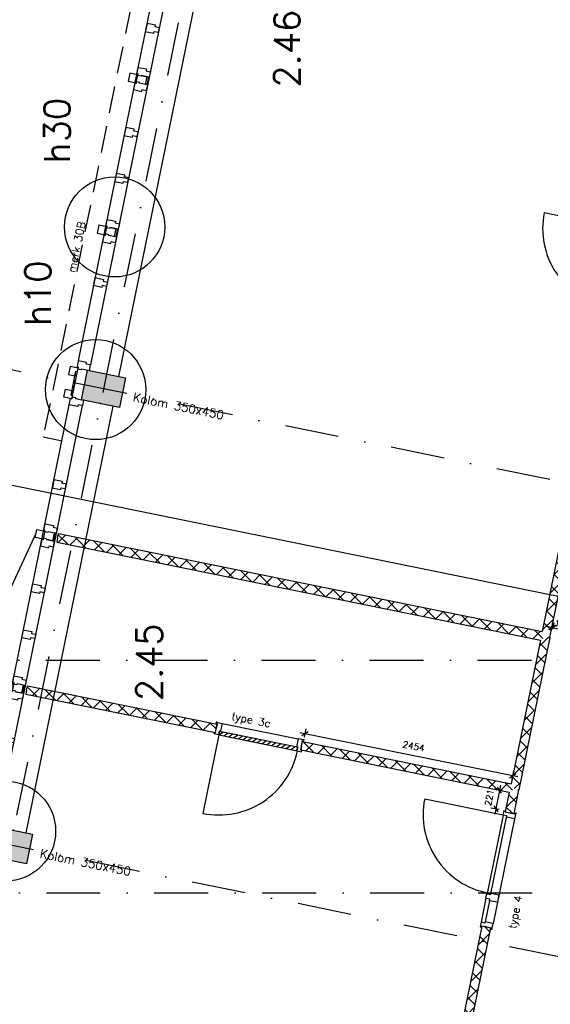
# Model space of a CAD drawing. Extents: x -33346 to 151546, y -8083 to 129543.
# Tile 41 of 68: x 24143 to 30288, y 54756 to 66172. Entities that reach past the tile are written whole.
import ezdxf

# ---------------------------------------------------------------- set-up
doc = ezdxf.new("R2010")
doc.units = 0
doc.header["$LTSCALE"] = 50
doc.header["$MEASUREMENT"] = 0
doc.header["$PDSIZE"] = -1
for name, pattern in [('DASHDOT', [25, 12.5, -6.25, 0, -6.25]), ('HIDDEN', [9.375, 6.25, -3.125]), ('XREF2$0$DASHDOT', [25, 12.5, -6.25, 0, -6.25])]:
    doc.linetypes.add(name, pattern=pattern)
doc.layers.get('0').update_dxf_attribs({"linetype": 'CONTINUOUS'})
doc.layers.get('DEFPOINTS').update_dxf_attribs({"linetype": 'CONTINUOUS'})
for name, color, linetype in [('_BRANDCOMPART', 6, 'DASHDOT'), ('_DETAILNUMMERS', 4, 'CONTINUOUS'), ('_DETAILNUMMERSTEKST', 4, 'CONTINUOUS'), ('A--A22--_F123-', 9, 'CONTINUOUS'), ('A--A28--_F12--', 7, 'CONTINUOUS'), ('A--A32--_F-2--', 9, 'CONTINUOUS'), ('A--A42--_F-23-', 9, 'CONTINUOUS'), ('A--L21--', 3, 'CONTINUOUS'), ('A--L21A1_BUITENWAND', 1, 'CONTINUOUS'), ('A--L22--_F-2--', 7, 'CONTINUOUS'), ('A--L22A2_BINNENWAND', 2, 'CONTINUOUS'), ('A--L27AC2_DAKEN', 2, 'HIDDEN'), ('A--L28--_F12--', 7, 'CONTINUOUS'), ('A--L31--', 2, 'CONTINUOUS'), ('A--L31A1_BUITENKOZIJN', 1, 'CONTINUOUS'), ('A--L32--', 7, 'CONTINUOUS'), ('A--L32--_F-23-', 2, 'CONTINUOUS'), ('A--L32--_F123-', 1, 'CONTINUOUS'), ('A--L32--_F123-DRAAIR', 7, 'CONTINUOUS'), ('A--L42--', 7, 'CONTINUOUS'), ('A--L42--_F-23-', 7, 'CONTINUOUS'), ('A--M$1A-_F123-', 1, 'CONTINUOUS'), ('A--M1$A-_F123-', 1, 'CONTINUOUS'), ('A--T$1A-25_TEKST', 2, 'CONTINUOUS'), ('A--T$1A-_F123-_RNR', 4, 'CONTINUOUS'), ('A--T01A-70_TEKST', 5, 'CONTINUOUS'), ('TEKST_KOZIJNMERK', 2, 'CONTINUOUS'), ('X--LR---_CP', 7, 'CONTINUOUS'), ('XREF2$0$A--L$7A-_STRAMIEN', 1, 'XREF2$0$DASHDOT'), ('XREF2$0$A--T$7A8-_STRAMIEN', 8, 'XREF2$0$DASHDOT')]:
    doc.layers.add(name, color=color, linetype=linetype)
doc.styles.add('ALFA-0_25', font='ROMANS')
doc.styles.add('B-01', font='SIMPLEX.SHX', dxfattribs={"width": 0.8, "height": 4.5})
doc.styles.add('HIEMSTRA', font='romans.shx')
doc.linetypes.add('BATTING', pattern='A,0.0001,-0.1,[134,ltypeshp.shx,S=0.1,R=0,X=-0.1,Y=0],-0.2,[134,ltypeshp.shx,S=0.1,R=180,X=0.1,Y=0],-0.1', length=0.4001)
doc.dimstyles.get("Standard").update_dxf_attribs({"dimscale": 40, "dimtxt": 2.5, "dimasz": 2, "dimexe": 0.3, "dimexo": 0.3, "dimgap": 2, "dimtad": 1, "dimdec": 0, "dimzin": 0, "dimtxsty": 'HIEMSTRA', "dimblk1": 'OBLIQUE', "dimblk2": 'OBLIQUE', "dimsah": 1, "dimcen": -0.09, "dimdle": 0.3, "dimse1": 1, "dimclrd": 2, "dimclre": 2, "dimclrt": 3, "dimazin": 3, "dimtfac": 1, "dimtdec": 4, "dimtofl": 0, "dimtmove": 0, "dimatfit": 3, "dimtvp": 625, "dimtolj": 1, "dimtzin": 0})
doc.dimstyles.new('STANDARD$0', dxfattribs={"dimscale": 50, "dimtxt": 2.5, "dimasz": 2, "dimexe": 2, "dimexo": 0, "dimgap": 2, "dimtad": 1, "dimdec": 0, "dimzin": 0, "dimtxsty": 'ALFA-0_25', "dimblk1": 'OBLIQUE', "dimblk2": 'OBLIQUE', "dimsah": 1, "dimcen": -3, "dimdle": 2, "dimclrd": 1, "dimclre": 1, "dimclrt": 2, "dimazin": 3, "dimtfac": 0.666667, "dimtofl": 0, "dimtmove": 0, "dimatfit": 3, "dimtvp": 0.833333, "dimtolj": 1, "dimtzin": 0})

# ---------------------------------------------------------------- blocks, each defined once
blk = doc.blocks.new('Q0340081')
at = {"layer": 'A--A32--_F-2--'}
h = blk.add_hatch(dxfattribs=at)
h.set_pattern_fill('ALFALINE', color=9, scale=40, style=0, pattern_type=2)
h.set_pattern_definition([(45, (0, 0), (-28.2843, 28.2843), [])])
h.paths.add_polyline_path([(2, -2), (2, -42), (928, -42), (925, -2)])
at = {"layer": 'A--L32--_F-23-', "color": 2, "linetype": 'CONTINUOUS'}
blk.add_lwpolyline([(2, -2), (2, -42), (928, -42), (925, -2), (2, -2)], close=True, dxfattribs=at)
at = {"layer": 'A--L32--_F123-', "color": 1}
blk.add_lwpolyline([(2, -42), (2, -972, 0.414214), (932, -42)], format="xyb", dxfattribs=at)
blk = doc.blocks.new('DR_930')
at = {"layer": 'A--L32--_F-23-'}
for points in [[(0, -9), (0, 0), (67, 0), (67, -93.75), (52, -93.75), (52, -139), (0, -139), (0, -121), (12, -121), (12, -9), (0, -9)], [(1032, -9), (1032, 0), (965, 0), (965, -93.75), (980, -93.75), (980, -139), (1032, -139), (1032, -121), (1020, -121), (1020, -9), (1032, -9)]]:
    blk.add_lwpolyline(points, close=True, dxfattribs=at)
at = {"layer": 'A--L32--_F123-', "color": 1}
blk.add_line((67, 0), (965, 0), dxfattribs=at)
at = {"layer": 'X--LR---_CP', "linetype": 'CONTINUOUS'}
blk.add_point((0, 0), dxfattribs=at)
blk.add_point((0, 0), dxfattribs=at)
at = {"layer": 'X--LR---_CP', "color": 1, "linetype": 'CONTINUOUS'}
blk.add_point((1032, 0), dxfattribs=at)
blk.add_point((1032, 0), dxfattribs=at)
blk.add_point((1032, 0), dxfattribs=at)
at = {"layer": 'A--L32--', "linetype": 'CONTINUOUS'}
blk.add_blockref('Q0340081', (54, -95.57), dxfattribs=at)
blk = doc.blocks.new('DR_930TYPE4')
at = {"layer": 'A--L32--_F123-', "color": 1}
for p, q in [((67, 0), (1307, 0)), ((1057, -94), (1307, -94)), ((1038, -139), (1322, -139))]:
    blk.add_line(p, q, dxfattribs=at)
at = {"layer": 'A--L32--_F123-'}
for points in [[(0, -9), (0, 0), (67, 0), (67, -94), (52, -94), (52, -139), (0, -139), (0, -121), (12, -121), (12, -9), (0, -9)], [(969, 0), (1055, 0), (1057, 0), (1057, -94), (1057, -94), (1040, -94), (1040, -137), (1038, -139), (986, -139), (984, -137), (984, -94), (969, -94), (967, -94), (967, 0)], [(1374, -9), (1374, 0), (1307, 0), (1307, -94), (1322, -94), (1322, -139), (1374, -139), (1374, -121), (1362, -121), (1362, -9), (1374, -9)], [(54, -96), (54, -136), (980, -136), (977, -96), (54, -96)]]:
    blk.add_lwpolyline(points, close=True, dxfattribs=at)
blk.add_point((1374, 0), dxfattribs=at)
blk.add_point((1374, 0), dxfattribs=at)
at = {"layer": 'A--L32--_F123-DRAAIR', "color": 1}
blk.add_lwpolyline([(54, -136), (54, -1066, 0.414214), (973, -136)], format="xyb", dxfattribs=at)
at = {"layer": 'X--LR---_CP', "color": 1, "linetype": 'CONTINUOUS'}
blk.add_point((0, 0), dxfattribs=at)
at = {"layer": 'X--LR---_CP', "color": 1}
blk.add_point((982, 0), dxfattribs=at)
blk = doc.blocks.new('*U897')
at = {"layer": 'A--A22--_F123-', "linetype": 'CONTINUOUS'}
h = blk.add_hatch(dxfattribs=at)
h.set_pattern_fill('ALFAKRS', color=256, scale=120, style=0)
h.set_pattern_definition([(45, (-29545.71, -55653.86), (-84.85281, 84.85281), []), (135, (-29545.71, -55653.86), (-84.85281, -84.85281), [])])
h.paths.add_polyline_path([(0, 0), (49, -10), (-1108, -5688), (-1157, -5678), (-1206, -5668), (-49, 10)])
at = {"layer": 'A--L22--_F-2--', "color": 2, "linetype": 'CONTINUOUS'}
for points in [[(0, 0), (-49, 10), (-1206, -5668), (-1157, -5678)], [(0, 0), (49, -10), (-1108, -5688), (-1157, -5678)]]:
    blk.add_lwpolyline(points, dxfattribs=at)
blk = doc.blocks.new('*U896')
at = {"layer": 'A--A22--_F123-', "linetype": 'CONTINUOUS'}
h = blk.add_hatch(dxfattribs=at)
h.set_pattern_fill('ALFAKRS', color=256, scale=120, style=0)
h.set_pattern_definition([(45, (-29872.49, -57254.11), (-84.85281, 84.85281), []), (135, (-29872.49, -57254.11), (-84.85281, -84.85281), [])])
h.paths.add_polyline_path([(0, 0), (49, -10), (-8, -288), (-57, -278), (-106, -268), (-59, -39)])
at = {"layer": 'A--L22--_F-2--', "color": 2, "linetype": 'CONTINUOUS'}
for points in [[(-59, -39), (-59, -39), (-106, -268), (-57, -278)], [(49, -10), (49, -10), (-8, -288), (-57, -278)]]:
    blk.add_lwpolyline(points, dxfattribs=at)
blk = doc.blocks.new('*U892')
at = {"layer": 'A--A22--_F123-', "linetype": 'CONTINUOUS'}
h = blk.add_hatch(dxfattribs=at)
h.set_pattern_fill('ALFAKRS', color=256, scale=120, style=0)
h.set_pattern_definition([(45, (-27407.1, -57753.99), (-84.85281, 84.85281), []), (135, (-27407.1, -57753.99), (-84.85281, -84.85281), [])])
h.paths.add_polyline_path([(0, 0), (10, 49), (2426, -441), (2465, -500), (2406, -539), (-10, -49)])
at = {"layer": 'A--L22--_F-2--', "color": 2, "linetype": 'CONTINUOUS'}
for points in [[(0, 0), (-10, -49), (2406, -539), (2406, -539)], [(0, 0), (10, 49), (2426, -441), (2426, -441)]]:
    blk.add_lwpolyline(points, dxfattribs=at)
blk = doc.blocks.new('*U849')
at = {"layer": 'A--A22--_F123-', "linetype": 'CONTINUOUS'}
h = blk.add_hatch(dxfattribs=at)
h.set_pattern_fill('ALFAKRS', color=256, scale=120, style=0)
h.set_pattern_definition([(45, (-30231.96, -59018.79), (-84.85281, 84.85281), []), (135, (-30231.96, -59018.79), (-84.85281, -84.85281), [])])
h.paths.add_polyline_path([(0, 0), (49, -10), (-310, -1775), (-359, -1765), (-398, -1706), (-59, -39)])
at = {"layer": 'A--L22--_F-2--', "color": 2, "linetype": 'CONTINUOUS'}
for points in [[(-59, -39), (-59, -39), (-398, -1706), (-398, -1706)], [(49, -10), (49, -10), (-310, -1775), (-310, -1775)]]:
    blk.add_lwpolyline(points, dxfattribs=at)
blk = doc.blocks.new('*U833')
at = {"layer": 'A--A22--_F123-', "linetype": 'CONTINUOUS'}
h = blk.add_hatch(dxfattribs=at)
h.set_pattern_fill('ALFAKRS', color=256, scale=120, style=0)
h.set_pattern_definition([(45, (-24582.43, -60164.27), (-84.85281, 84.85281), []), (135, (-24582.43, -60164.27), (-84.85281, -84.85281), [])])
h.paths.add_polyline_path([(0, 0), (10, 49), (5611, -1087), (5650, -1145), (5591, -1185), (-10, -49)])
at = {"layer": 'A--L22--_F-2--', "color": 2, "linetype": 'CONTINUOUS'}
for points in [[(0, 0), (-10, -49), (5591, -1185), (5591, -1185)], [(0, 0), (10, 49), (5611, -1087), (5611, -1087)]]:
    blk.add_lwpolyline(points, dxfattribs=at)
blk = doc.blocks.new('*U832')
at = {"layer": 'A--A22--_F123-', "linetype": 'CONTINUOUS'}
h = blk.add_hatch(dxfattribs=at)
h.set_pattern_fill('ALFAKRS', color=256, scale=120, style=0)
h.set_pattern_definition([(45, (-30930.61, -62449.03), (-84.85281, 84.85281), []), (135, (-30930.61, -62449.03), (-84.85281, -84.85281), [])])
h.paths.add_polyline_path([(0, 0), (49, -10), (-650, -3440), (-699, -3430), (-738, -3371), (-49, 10)])
at = {"layer": 'A--L22--_F-2--', "color": 2, "linetype": 'CONTINUOUS'}
for points in [[(0, 0), (-49, 10), (-738, -3371), (-738, -3371)], [(0, 0), (49, -10), (-650, -3440), (-650, -3440)]]:
    blk.add_lwpolyline(points, dxfattribs=at)
blk = doc.blocks.new('*U829')
at = {"layer": 'A--A22--_F123-', "linetype": 'CONTINUOUS'}
h = blk.add_hatch(dxfattribs=at)
h.set_pattern_fill('ALFAKRS', color=256, scale=120, style=0)
h.set_pattern_definition([(45, (-24223.15, -58400.49), (-84.85281, 84.85281), []), (135, (-24223.15, -58400.49), (-84.85281, -84.85281), [])])
h.paths.add_polyline_path([(0, 0), (10, 49), (2206, -396), (2196, -445), (2186, -494), (-10, -49)])
at = {"layer": 'A--L22--_F-2--', "color": 2, "linetype": 'CONTINUOUS'}
for points in [[(0, 0), (-10, -49), (2186, -494), (2196, -445)], [(0, 0), (10, 49), (2206, -396), (2196, -445)]]:
    blk.add_lwpolyline(points, dxfattribs=at)
blk = doc.blocks.new('XREF2')
at = {"layer": 'XREF2$0$A--L$7A-_STRAMIEN'}
for p, q in [((-38410.733, 89013.047), (-64231.371, -37744.184)), ((-41660.445, 27844.858), (-57941.382, 31161.309)), ((-66174.285, 26500), (-20830.441, 26500)), ((-42738.298, 22553.522), (-59019.235, 25869.973))]:
    blk.add_line(p, q, dxfattribs=at)
at = {"layer": 'XREF2$0$A--T$7A8-_STRAMIEN', "color": 8}
blk.add_line((-66167.142, 23800), (-20586.185, 23800), dxfattribs=at)
blk = doc.blocks.new('_OBLIQUE')
at = {"color": 0, "linetype": 'BYBLOCK'}
blk.add_line((-0.5, -0.5), (0.5, 0.5), dxfattribs=at)
blk = doc.blocks.new('*D209')
at = {"color": 2, "linetype": 'BYBLOCK'}
blk.add_line((24872, 72925), (22373, 60653), dxfattribs=at)
at = {"layer": 'DEFPOINTS', "color": 0, "linetype": 'BYBLOCK'}
for p in [(24870, 72913), (22375, 60665), (22375, 60665)]:
    blk.add_point(p, dxfattribs=at)
at = {"color": 2, "linetype": 'BYBLOCK', "xscale": 80, "yscale": 80, "zscale": 80}
for p, rotation in [((24870, 72913), 78.48629033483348), ((22375, 60665), 258.4862903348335)]:
    blk.add_blockref('_OBLIQUE', p, dxfattribs=dict(at, rotation=rotation))
at = {"color": 3, "linetype": 'BYBLOCK', "insert": (23495, 66815), "char_height": 100, "attachment_point": 5, "rotation": 78.4863, "style": 'HIEMSTRA'}
blk.add_mtext('\\A1;12500', dxfattribs=at)
blk = doc.blocks.new('KOLOM450X350')
at = {"layer": 'A--A28--_F12--', "color": 8}
for points in [[(-175, -225), (-175, 225), (175, 225)], [(-175, -225), (175, 225), (175, -225)]]:
    blk.add_solid(points, dxfattribs=at)
at = {"layer": 'A--L28--_F12--', "color": 3, "linetype": 'CONTINUOUS'}
blk.add_lwpolyline([(-175, -225), (-175, 225), (175, 225), (175, -225)], close=True, dxfattribs=at)
at = {"layer": 'X--LR---_CP'}
for p in [(-175, 0), (-175, 0), (175, 0)]:
    blk.add_point(p, dxfattribs=at)
blk = doc.blocks.new('MERK_A4')
at = {"layer": 'A--L31--', "color": 2, "linetype": 'CONTINUOUS'}
for p, q in [((598, 3420), (668, 3406)), ((650, 3316), (668, 3406)), ((664, 3313), (650, 3316)), ((683, 3403), (664, 3313)), ((668, 3406), (683, 3403)), ((239, 1657), (309, 1643)), ((290, 1552), (309, 1643)), ((323, 1640), (305, 1549)), ((309, 1643), (323, 1640)), ((305, 1549), (290, 1552))]:
    blk.add_line(p, q, dxfattribs=at)
for points in [[(1008, 4948), (995, 4885), (945, 4895), (941, 4874), (844, 4894), (858, 4966), (873, 4963), (878, 4984), (916, 4976), (914, 4968)], [(799, 3922), (810, 3974), (760, 3984), (764, 4005), (667, 4024), (652, 3953), (648, 3931), (663, 3928), (745, 3911), (749, 3932)], [(467, 3449), (448, 3356), (524, 3340), (542, 3337), (553, 3391), (561, 3430), (467, 3449)], [(563, 3515), (660, 3496), (655, 3475), (705, 3465), (693, 3401), (598, 3420), (597, 3412), (558, 3419), (562, 3439), (548, 3442)], [(510, 3257), (607, 3237), (611, 3258), (661, 3247), (674, 3311), (580, 3330), (582, 3339), (544, 3347), (540, 3327), (525, 3330)], [(553, 2714), (563, 2766), (513, 2777), (518, 2797), (420, 2817), (406, 2745), (402, 2724), (416, 2721), (499, 2704), (503, 2725)], [(444, 2182), (455, 2234), (405, 2245), (409, 2265), (312, 2285), (297, 2213), (293, 2192), (308, 2189), (390, 2172), (394, 2193)], [(203, 1752), (300, 1732), (296, 1711), (346, 1701), (333, 1638), (239, 1657), (237, 1648), (199, 1656), (203, 1675), (188, 1678)], [(108, 1685), (89, 1592), (165, 1576), (182, 1573), (193, 1628), (201, 1666), (108, 1685)], [(151, 1493), (248, 1473), (252, 1494), (302, 1484), (315, 1547), (221, 1567), (223, 1575), (184, 1583), (180, 1564), (166, 1567)], [(209, 1026), (198, 974), (148, 985), (144, 964), (47, 984), (62, 1055), (66, 1077), (81, 1074), (163, 1057), (159, 1037)], [(0, 0), (13, 64), (-37, 74), (-33, 94), (-130, 114), (-144, 43), (-130, 40), (-134, 18), (-96, 10), (-94, 19)]]:
    blk.add_lwpolyline(points, close=True, dxfattribs=at)
at = {"layer": 'A--L31A1_BUITENKOZIJN'}
for p, q in [((843, 4894), (-130, 114)), ((994, 4885), (13, 64))]:
    blk.add_line(p, q, dxfattribs=at)
at = {"layer": 'X--LR---_CP', "linetype": 'CONTINUOUS'}
blk.add_point((0, 0), dxfattribs=at)
blk = doc.blocks.new('*U654')
at = {"layer": 'A--A42--_F-23-', "linetype": 'CONTINUOUS'}
h = blk.add_hatch(dxfattribs=at)
h.set_pattern_fill('ALFALINE', color=256, scale=40, style=0)
h.set_pattern_definition([(45, (-24746.35, -61815.924), (-28.284271, 28.284271), [])])
h.paths.add_polyline_path([(0, 0), (-9, 2), (48, 281), (57, 279), (66, 277), (9, -2)])
at = {"layer": 'A--L42--_F-23-', "color": 2, "linetype": 'CONTINUOUS'}
for points in [[(0, 0), (-9, 2), (48, 281), (57, 279)], [(0, 0), (9, -2), (66, 277), (57, 279)]]:
    blk.add_lwpolyline(points, dxfattribs=at)
blk = doc.blocks.new('*D436')
at = {"color": 1, "linetype": 'BYBLOCK'}
for p, q in [((30305, 59125), (30246, 59137)), ((30301, 59109), (30316, 59184)), ((30316, 59106), (30331, 59181)), ((30319, 59123), (30305, 59125)), ((30319, 59123), (30378, 59111))]:
    blk.add_line(p, q, dxfattribs=at)
at = {"layer": 'DEFPOINTS', "color": 0, "linetype": 'BYBLOCK'}
for p in [(30301, 59109), (30305, 59125), (30316, 59106)]:
    blk.add_point(p, dxfattribs=at)
at = {"color": 1, "linetype": 'BYBLOCK', "xscale": 60, "yscale": 60, "zscale": 60}
for p, rotation in [((30305, 59125), 349.0051991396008), ((30319, 59123), 169.0051991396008)]:
    blk.add_blockref('_OBLIQUE', p, dxfattribs=dict(at, rotation=rotation))
at = {"color": 2, "linetype": 'BYBLOCK', "insert": (30400, 59166), "char_height": 75, "attachment_point": 5, "rotation": 349.0052, "style": 'ALFA-0_25'}
blk.add_mtext('\\A1;15', dxfattribs=at)
blk = doc.blocks.new('*D437')
at = {"color": 1, "linetype": 'BYBLOCK'}
for p, q in [((29736, 57231), (29640, 57249)), ((29710, 57297), (29646, 56962)), ((29694, 57014), (29599, 57032))]:
    blk.add_line(p, q, dxfattribs=at)
at = {"layer": 'DEFPOINTS', "color": 0, "linetype": 'BYBLOCK'}
for p in [(29736, 57231), (29658, 57021), (29694, 57014)]:
    blk.add_point(p, dxfattribs=at)
at = {"color": 1, "linetype": 'BYBLOCK', "xscale": 60, "yscale": 60, "zscale": 60}
for p, rotation in [((29699, 57238), 79.21766223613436), ((29658, 57021), 259.2176622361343)]:
    blk.add_blockref('_OBLIQUE', p, dxfattribs=dict(at, rotation=rotation))
at = {"color": 2, "linetype": 'BYBLOCK', "insert": (29582, 57154), "char_height": 75, "attachment_point": 5, "rotation": 79.2177, "style": 'ALFA-0_25'}
blk.add_mtext('\\A1;221', dxfattribs=at)
blk = doc.blocks.new('*D438')
at = {"color": 1, "linetype": 'BYBLOCK'}
for p, q in [((29911, 57392), (27388, 57903)), ((27440, 57855), (27459, 57950)), ((29845, 57368), (29864, 57463))]:
    blk.add_line(p, q, dxfattribs=at)
at = {"layer": 'DEFPOINTS', "color": 0, "linetype": 'BYBLOCK'}
for p in [(27447, 57891), (27440, 57855), (29845, 57368)]:
    blk.add_point(p, dxfattribs=at)
at = {"color": 1, "linetype": 'BYBLOCK', "xscale": 60, "yscale": 60, "zscale": 60}
for p, rotation in [((27447, 57891), 168.5534801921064), ((29852, 57404), 348.5534801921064)]:
    blk.add_blockref('_OBLIQUE', p, dxfattribs=dict(at, rotation=rotation))
at = {"color": 2, "linetype": 'BYBLOCK', "insert": (28706, 57748), "char_height": 75, "attachment_point": 5, "rotation": 348.5535, "style": 'ALFA-0_25'}
blk.add_mtext('\\A1;2454', dxfattribs=at)

msp = doc.modelspace()

# ---------------------------------------------------------------- linework, layer by layer
at = {"layer": '_BRANDCOMPART', "color": 4, "linetype": 'BATTING', "ltscale": 10}
msp.add_line((32754.9, 58999), (22094.6, 61170.5), dxfattribs=at)
at = {"layer": '_DETAILNUMMERS'}
for centre in [(25242.5, 63769.5), (25021.8, 61883.7), (23978.9, 56763.9)]:
    msp.add_circle(centre, 580.4, dxfattribs=at)
at = {"layer": 'A--L21A1_BUITENWAND'}
msp.add_line((23982.2, 59457.2), (24332, 60218.5), dxfattribs=at)
at = {"layer": 'A--L22A2_BINNENWAND'}
for p, q in [((25290.6, 62035.6), (26298.7, 66983.9)), ((25220.8, 61692.6), (24212.8, 56744.2))]:
    msp.add_line(p, q, dxfattribs=at)
for points in [[(24726.7, 62150.4), (24707.7, 62057.3), (24783.2, 62041.9), (24794.4, 62096.8), (24812, 62093.2), (24819.8, 62131.4), (24726.7, 62150.4)], [(24654.3, 61794.9), (24673.3, 61888), (24748.7, 61872.6), (24737.5, 61817.7), (24755.2, 61814.1), (24747.4, 61775.9), (24654.3, 61794.9)]]:
    msp.add_lwpolyline(points, close=True, dxfattribs=at)
at = {"layer": 'A--L27AC2_DAKEN'}
msp.add_lwpolyline([(38789.1, 73408), (41675.6, 73408.6), (41671.1, 94581), (31601.9, 96632.1), (24414.6, 61334.3), (24633.1, 61289.8)], dxfattribs=at)

# ---------------------------------------------------------------- block references
at = {"rotation": 78.48629033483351}
for p in [(25113.1, 61893.1), (24035.3, 56601.8)]:
    msp.add_blockref('KOLOM450X350', p, dxfattribs=at)
at = {"layer": 'A--L21--', "linetype": 'CONTINUOUS'}
for name, p in [('*U832', (30930.6, 62449)), ('*U833', (24582.4, 60164.3)), ('*U849', (30232, 59018.8)), ('*U829', (24223.1, 58400.5)), ('*U892', (27407.1, 57754)), ('*U896', (29872.5, 57254.1)), ('*U897', (29545.7, 55653.9))]:
    msp.add_blockref(name, p, dxfattribs=at)
at = {"layer": 'A--L31--', "linetype": 'HIDDEN', "rotation": 1.998401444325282e-12}
msp.add_blockref('MERK_A4', (24951.2, 62104.6), dxfattribs=at)
at = {"layer": 'A--L31--', "linetype": 'HIDDEN', "xscale": -1, "rotation": 156.9725806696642}
msp.add_blockref('MERK_A4', (24881.4, 61761.9), dxfattribs=at)
at = {"layer": 'A--L32--', "linetype": 'CONTINUOUS'}
for p, rotation in [((31272.1, 63769.4), 258.3837343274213), ((29888.2, 56974), 258.3837343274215)]:
    msp.add_blockref('DR_930TYPE4', p, dxfattribs=dict(at, rotation=rotation))
at = {"layer": 'A--L32--', "rotation": 348.4862903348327}
msp.add_blockref('DR_930', (26421.8, 58027.1), dxfattribs=at)
at = {"layer": 'A--L42--'}
msp.add_blockref('*U654', (24746.4, 61815.9), dxfattribs=at)
at = {"layer": 'A--T01A-70_TEKST', "color": 4}
msp.add_blockref('XREF2', (75617.3, 32246.9), dxfattribs=at)

# ---------------------------------------------------------------- texts
at = {"layer": '_DETAILNUMMERSTEKST', "style": 'ALFA-0_25'}
for s, p in [('h30', (24724.8, 64507.2)), ('h10', (24504.1, 62621.5))]:
    msp.add_text(s, height=300, rotation=90, dxfattribs=at).set_placement(p)
at = {"layer": 'A--T$1A-25_TEKST', "style": 'B-01'}
for p in [(25447.1, 61750.2), (24369.2, 56458.9)]:
    msp.add_text('Kolom 350x450', height=100, rotation=348.47958, dxfattribs=at).set_placement(p)
at = {"layer": 'A--T$1A-_F123-_RNR', "style": 'ALFA-0_25'}
for s, p in [('2.46', (27388.9, 65385.6)), ('2.45', (25792.5, 58272.6))]:
    msp.add_text(s, height=300, rotation=90, dxfattribs=at).set_placement(p)
at = {"layer": 'TEKST_KOZIJNMERK', "style": 'B-01'}
for s, rotation, p in [('merk 30B', 78.486, (24786, 63234.6)), ('type 3c', 348.486, (26590.3, 58056.5)), ('type 4', 78.486, (29887.8, 55626))]:
    msp.add_text(s, height=90, rotation=rotation, dxfattribs=at).set_placement(p)

# ---------------------------------------------------------------- dimensions: what is measured, and where the dimension line sits
at = {"layer": 'A--M$1A-_F123-', "linetype": 'CONTINUOUS'}
dim = msp.add_aligned_dim(p1=(24869.9, 72913.5), p2=(22374.9, 60665), distance=0, dimstyle='STANDARD', dxfattribs=at)
dim.commit()
dim.dimension.update_dxf_attribs({"geometry": '*D209', "text_midpoint": (23495, 66815.2)})
at = {"layer": 'A--M1$A-_F123-'}
for base, p1, p2, angle, picture, middle in [((30304.6, 59125.5), (30316.1, 59106.3), (30301.4, 59109.1), 169.0052, '*D436', (30399.8, 59166.2)), ((27447.2, 57890.9), (29844.7, 57368), (27439.9, 57854.9), 168.55348, '*D438', (28706.3, 57747.9)), ((29657.7, 57020.9), (29735.6, 57230.8), (29694.3, 57013.9), 259.21766, '*D437', (29581.7, 57154.4))]:
    dim = msp.add_linear_dim(base=base, p1=p1, p2=p2, angle=angle, dimstyle='STANDARD$0', override={"dimscale": 30, "dimblk1": 'OBLIQUE', "dimblk2": 'OBLIQUE'}, dxfattribs=at)
    dim.commit()
    dim.dimension.update_dxf_attribs({"geometry": picture, "text_midpoint": middle, "dimtype": 161})

doc.saveas('drawing.dxf')
